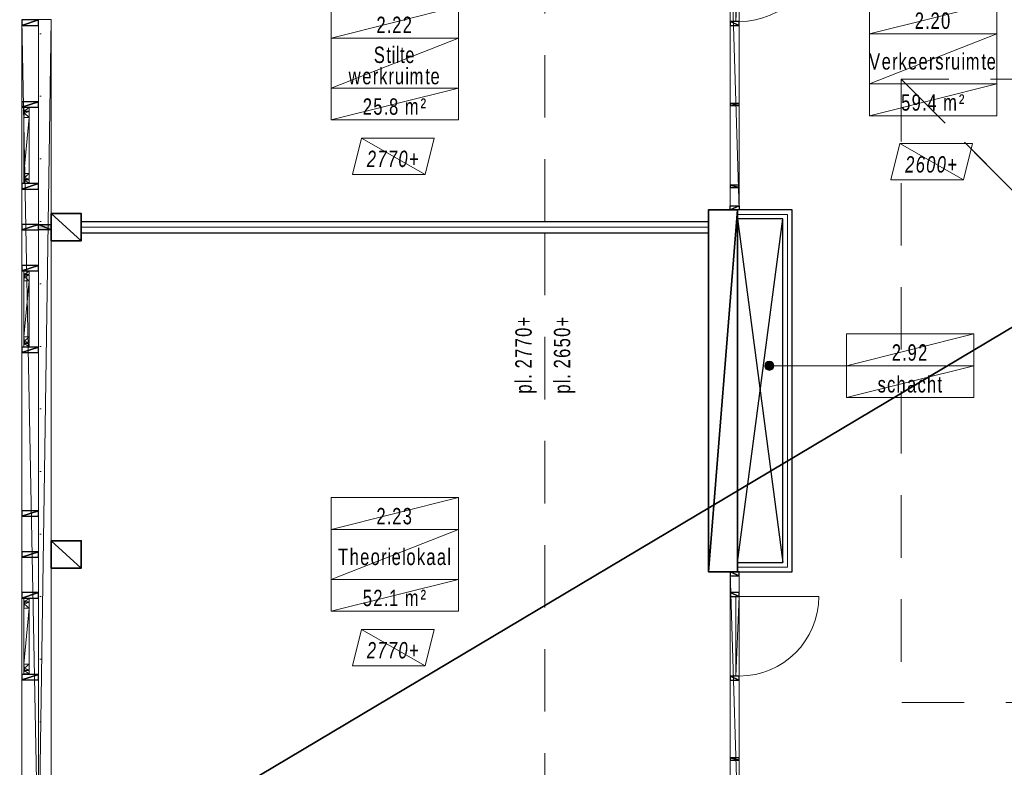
# Model space of a CAD drawing. Header units: millimetres. Extents: x -437 to 139813, y -473 to 90544.
# Tile 5 of 149: x 48785 to 59619, y 37602 to 45827. Entities that reach past the tile are written whole.
import ezdxf

# ---------------------------------------------------------------- set-up
doc = ezdxf.new("R2010")
doc.units = ezdxf.units.MM
doc.linetypes.add('DGN Style 1', pattern=[688.000884, 1.14476, -686.856124])
doc.linetypes.add('DGN Style 2', pattern=[1144.760206, 686.856124, -457.904082])
for name, color, linetype, lineweight in [('059 Kader (tekening)', 253, 'Continuous', 13), ('19012-DO-laag 02 - 004 Ruimtenummers', 253, 'Continuous', 13), ('19012-DO-laag 02 - 004a ruimtenr+plafond hoogte', 253, 'Continuous', 13), ('19012-DO-laag 02 - 004b ruimtenr + m²', 253, 'Continuous', 13), ('19012-DO-laag 02 - 031 Ramen - Deuren buiten', 253, 'Continuous', 13), ('19012-DO-laag 02 - 032 Ramen - Deuren binnen', 253, 'Continuous', 13), ('19012-DO-laag 02 - 045 Plafondafwerking', 253, 'Continuous', 13)]:
    doc.layers.add(name, color=color, linetype=linetype, lineweight=lineweight)
doc.layers.add('Xref', color=253, linetype='Continuous')
doc.styles.add('Arial 1.8 mm', font='arial.ttf', dxfattribs={"width": 0.722222, "height": 1.8})
doc.linetypes.add('isolatie(deken)', pattern='A,-0.5,[24,dgnlstyle-ags_linetypes_v8.shx,S=0.009524,R=0,X=0,Y=0],-0.5', length=1)

# ---------------------------------------------------------------- blocks, each defined once
blk = doc.blocks.new('AE1')
at = {"layer": '059 Kader (tekening)', "color": 12, "linetype": 'Continuous', "lineweight": 13}
mesh = blk.add_polyface(dxfattribs=at)
corners = [(0, 0), (1399, 0), (1399, 841), (0, 841)]
mesh.append_faces([[corners[k] for k in face] for face in [(3, 1, 2)]], dxfattribs={"vtx0": -1, "color": 12})
mesh.append_faces([[corners[k] for k in face] for face in [(3, 0, 1)]], dxfattribs={"vtx2": -1, "color": 12})
at = {"layer": '059 Kader (tekening)', "color": 12, "linetype": 'Continuous', "lineweight": 35}
mesh = blk.add_polyface(dxfattribs=at)
corners = [(10, 10), (1389, 10), (1389, 831), (10, 831)]
mesh.append_faces([[corners[k] for k in face] for face in [(0, 2, 3)]], dxfattribs={"vtx0": -1, "color": 12})
mesh.append_faces([[corners[k] for k in face] for face in [(1, 2, 0)]], dxfattribs={"vtx1": -1, "color": 12})
blk = doc.blocks.new('*U77')
at = {"layer": '19012-DO-laag 02 - 004 Ruimtenummers', "linetype": 'Continuous', "lineweight": 13}
h = blk.add_hatch(color=256, dxfattribs=at)
edge = h.paths.add_edge_path()
edge.add_arc((-400, 0), 50, 0, 360)
blk.add_line((450, 0), (-400, 0), dxfattribs=at)
blk.add_circle((-400, 0), 50, dxfattribs=at)
blk = doc.blocks.new('*U78')
at = {"layer": '19012-DO-laag 02 - 031 Ramen - Deuren buiten'}
mesh = blk.add_polyface(dxfattribs=at)
corners = [(-414.95, 30.05), (-356.95, 30.05), (-356.95, 25.05), (-377.95, 25.05), (-377.95, -29.95), (-414.95, -29.95)]
mesh.append_faces([[corners[k] for k in face] for face in [(5, 3, 4), (3, 1, 2)]], dxfattribs={"vtx0": -1})
mesh.append_faces([[corners[k] for k in face] for face in [(0, 3, 5)]], dxfattribs={"vtx0": -1, "vtx1": -1})
mesh.append_faces([[corners[k] for k in face] for face in [(3, 0, 1)]], dxfattribs={"vtx0": -1, "vtx2": -1})
mesh = blk.add_polyface(dxfattribs=at)
corners = [(-372.95, -29.95), (-372.95, 23.05), (-352.95, 23.05), (-352.95, 30.05), (-307.95, 30.05), (-307.95, -29.95)]
mesh.append_faces([[corners[k] for k in face] for face in [(4, 2, 3), (2, 0, 1)]], dxfattribs={"vtx0": -1})
mesh.append_faces([[corners[k] for k in face] for face in [(5, 2, 4)]], dxfattribs={"vtx0": -1, "vtx1": -1})
mesh.append_faces([[corners[k] for k in face] for face in [(2, 5, 0)]], dxfattribs={"vtx0": -1, "vtx2": -1})
mesh = blk.add_polyface(dxfattribs=at)
corners = [(-307.95, -29.95), (308.05, -29.95), (308.05, 30.05), (-307.95, 30.05)]
mesh.append_faces([[corners[k] for k in face] for face in [(3, 1, 2)]], dxfattribs={"vtx0": -1})
mesh.append_faces([[corners[k] for k in face] for face in [(3, 0, 1)]], dxfattribs={"vtx2": -1})
mesh = blk.add_polyface(dxfattribs=at)
corners = [(373.05, -29.95), (373.05, 23.05), (353.05, 23.05), (353.05, 30.05), (308.05, 30.05), (308.05, -29.95)]
mesh.append_faces([[corners[k] for k in face] for face in [(4, 2, 3), (2, 0, 1)]], dxfattribs={"vtx0": -1})
mesh.append_faces([[corners[k] for k in face] for face in [(5, 2, 4)]], dxfattribs={"vtx0": -1, "vtx1": -1})
mesh.append_faces([[corners[k] for k in face] for face in [(2, 5, 0)]], dxfattribs={"vtx0": -1, "vtx2": -1})
mesh = blk.add_polyface(dxfattribs=at)
corners = [(415.05, 30.05), (357.05, 30.05), (357.05, 25.05), (378.05, 25.05), (378.05, -29.95), (415.05, -29.95)]
mesh.append_faces([[corners[k] for k in face] for face in [(5, 3, 4), (3, 1, 2)]], dxfattribs={"vtx0": -1})
mesh.append_faces([[corners[k] for k in face] for face in [(0, 3, 5)]], dxfattribs={"vtx0": -1, "vtx1": -1})
mesh.append_faces([[corners[k] for k in face] for face in [(3, 0, 1)]], dxfattribs={"vtx0": -1, "vtx2": -1})
blk = doc.blocks.new('*U102')
at = {"layer": '19012-DO-laag 02 - 032 Ramen - Deuren binnen', "flags": 128}
blk.add_lwpolyline([(-417.45, 437.55, -0.41421356), (457.55, -437.45), (-417.45, -437.45)], format="xyb", dxfattribs=at)
at = {"layer": '19012-DO-laag 02 - 032 Ramen - Deuren binnen'}
mesh = blk.add_polyface(dxfattribs=at)
corners = [(-417.45, 437.55), (-457.45, 437.55), (-457.45, -437.45), (-417.45, -437.45)]
mesh.append_faces([[corners[k] for k in face] for face in [(3, 1, 2)]], dxfattribs={"vtx0": -1})
mesh.append_faces([[corners[k] for k in face] for face in [(3, 0, 1)]], dxfattribs={"vtx2": -1})
blk = doc.blocks.new('*U103')
at = {"layer": '19012-DO-laag 02 - 032 Ramen - Deuren binnen'}
mesh = blk.add_polyface(dxfattribs=at)
corners = [(-50, 1610), (50, 1610), (50, -1610), (-50, -1610)]
mesh.append_faces([[corners[k] for k in face] for face in [(3, 1, 2)]], dxfattribs={"vtx0": -1})
mesh.append_faces([[corners[k] for k in face] for face in [(3, 0, 1)]], dxfattribs={"vtx2": -1})
at = {"layer": '19012-DO-laag 02 - 032 Ramen - Deuren binnen', "linetype": 'Continuous', "lineweight": 25}
mesh = blk.add_polyface(dxfattribs=at)
corners = [(50, 1565), (-50, 1565), (-50, 1610), (50, 1610)]
mesh.append_faces([[corners[k] for k in face] for face in [(3, 1, 2)]], dxfattribs={"vtx0": -1})
mesh.append_faces([[corners[k] for k in face] for face in [(3, 0, 1)]], dxfattribs={"vtx2": -1})
mesh = blk.add_polyface(dxfattribs=at)
corners = [(50, 1338), (-50, 1338), (-50, 1382), (50, 1382)]
mesh.append_faces([[corners[k] for k in face] for face in [(3, 1, 2)]], dxfattribs={"vtx0": -1})
mesh.append_faces([[corners[k] for k in face] for face in [(3, 0, 1)]], dxfattribs={"vtx2": -1})
mesh = blk.add_polyface(dxfattribs=at)
corners = [(50, 418), (-50, 418), (-50, 462), (50, 462)]
mesh.append_faces([[corners[k] for k in face] for face in [(3, 1, 2)]], dxfattribs={"vtx0": -1})
mesh.append_faces([[corners[k] for k in face] for face in [(3, 0, 1)]], dxfattribs={"vtx2": -1})
mesh = blk.add_polyface(dxfattribs=at)
corners = [(50, -462), (-50, -462), (-50, -438), (50, -438)]
mesh.append_faces([[corners[k] for k in face] for face in [(3, 1, 2)]], dxfattribs={"vtx0": -1})
mesh.append_faces([[corners[k] for k in face] for face in [(3, 0, 1)]], dxfattribs={"vtx2": -1})
mesh = blk.add_polyface(dxfattribs=at)
corners = [(50, -1362), (-50, -1362), (-50, -1338), (50, -1338)]
mesh.append_faces([[corners[k] for k in face] for face in [(3, 1, 2)]], dxfattribs={"vtx0": -1})
mesh.append_faces([[corners[k] for k in face] for face in [(3, 0, 1)]], dxfattribs={"vtx2": -1})
mesh = blk.add_polyface(dxfattribs=at)
corners = [(50, -1565), (-50, -1565), (-50, -1610), (50, -1610)]
mesh.append_faces([[corners[k] for k in face] for face in [(3, 1, 2)]], dxfattribs={"vtx0": -1})
mesh.append_faces([[corners[k] for k in face] for face in [(3, 0, 1)]], dxfattribs={"vtx2": -1})
blk = doc.blocks.new('*U101')
at = {"layer": '19012-DO-laag 02 - 032 Ramen - Deuren binnen', "linetype": 'Continuous', "lineweight": 25}
blk.add_blockref('*U103', (437.5, 0), dxfattribs=at)
at = {"layer": '19012-DO-laag 02 - 032 Ramen - Deuren binnen', "rotation": 180}
blk.add_blockref('*U102', (-29.9, 900.05), dxfattribs=at)
blk = doc.blocks.new('ruimtenr 04_9')
at = {"layer": '19012-DO-laag 02 - 004 Ruimtenummers', "linetype": 'Continuous', "lineweight": 13, "insert": (7, -2.05), "char_height": 1.8, "attachment_point": 5, "line_spacing_factor": 0.6, "style": 'Arial 1.8 mm'}
blk.add_mtext('\\H1x;\\W0.722222;\\T1.145;2.92', dxfattribs=at)
at = {"layer": '19012-DO-laag 02 - 004b ruimtenr + m²', "linetype": 'Continuous', "lineweight": 13, "insert": (7, -5.55), "char_height": 1.8, "attachment_point": 5, "line_spacing_factor": 0.6, "style": 'Arial 1.8 mm'}
blk.add_mtext('\\H1x;\\W0.722222;\\T1.145;schacht', dxfattribs=at)
at = {"layer": '19012-DO-laag 02 - 004 Ruimtenummers', "linetype": 'Continuous', "lineweight": 13}
mesh = blk.add_polyface(dxfattribs=at)
corners = [(0, 0), (14, 0), (14, -3.5), (0, -3.5)]
mesh.append_faces([[corners[k] for k in face] for face in [(3, 1, 2)]], dxfattribs={"vtx0": -1})
mesh.append_faces([[corners[k] for k in face] for face in [(3, 0, 1)]], dxfattribs={"vtx2": -1})
at = {"layer": '19012-DO-laag 02 - 004b ruimtenr + m²', "linetype": 'Continuous', "lineweight": 13}
mesh = blk.add_polyface(dxfattribs=at)
corners = [(0, -3.5), (14, -3.5), (14, -7), (0, -7)]
mesh.append_faces([[corners[k] for k in face] for face in [(3, 1, 2)]], dxfattribs={"vtx0": -1})
mesh.append_faces([[corners[k] for k in face] for face in [(3, 0, 1)]], dxfattribs={"vtx2": -1})
blk = doc.blocks.new('ruimtenr 03_11')
at = {"layer": '19012-DO-laag 02 - 004 Ruimtenummers', "linetype": 'Continuous', "lineweight": 13, "char_height": 1.8, "attachment_point": 5, "style": 'Arial 1.8 mm'}
for s, insert, line_spacing_factor in [('\\H1x;\\W0.722222;\\T1.145;2.20', (7, -2.05), 0.6), ('\\H1x;\\W0.722222;\\T1.145;Verkeersruimte', (7, -6.53), 0.78)]:
    blk.add_mtext(s, dxfattribs=dict(at, insert=insert, line_spacing_factor=line_spacing_factor))
at = {"layer": '19012-DO-laag 02 - 004a ruimtenr+plafond hoogte', "linetype": 'Continuous', "lineweight": 13, "insert": (7, -11.05), "char_height": 1.8, "attachment_point": 5, "line_spacing_factor": 0.6, "style": 'Arial 1.8 mm'}
blk.add_mtext('\\H1x;\\W0.722222;\\T1.145;59.4 m²', dxfattribs=at)
at = {"layer": '19012-DO-laag 02 - 004 Ruimtenummers', "linetype": 'Continuous', "lineweight": 13}
mesh = blk.add_polyface(dxfattribs=at)
corners = [(0, 0), (14, 0), (14, -3.5), (0, -3.5)]
mesh.append_faces([[corners[k] for k in face] for face in [(3, 1, 2)]], dxfattribs={"vtx0": -1})
mesh.append_faces([[corners[k] for k in face] for face in [(3, 0, 1)]], dxfattribs={"vtx2": -1})
mesh = blk.add_polyface(dxfattribs=at)
corners = [(0, -3.5), (14, -3.5), (14, -9), (0, -9)]
mesh.append_faces([[corners[k] for k in face] for face in [(3, 1, 2)]], dxfattribs={"vtx0": -1})
mesh.append_faces([[corners[k] for k in face] for face in [(3, 0, 1)]], dxfattribs={"vtx2": -1})
at = {"layer": '19012-DO-laag 02 - 004a ruimtenr+plafond hoogte', "linetype": 'Continuous', "lineweight": 13}
mesh = blk.add_polyface(dxfattribs=at)
corners = [(0, -9), (14, -9), (14, -12.5), (0, -12.5)]
mesh.append_faces([[corners[k] for k in face] for face in [(3, 1, 2)]], dxfattribs={"vtx0": -1})
mesh.append_faces([[corners[k] for k in face] for face in [(3, 0, 1)]], dxfattribs={"vtx2": -1})
blk = doc.blocks.new('ruimtenr 03_12')
at = {"layer": '19012-DO-laag 02 - 004 Ruimtenummers', "linetype": 'Continuous', "lineweight": 13, "char_height": 1.8, "attachment_point": 5, "style": 'Arial 1.8 mm'}
for s, insert, line_spacing_factor in [('\\H1x;\\W0.722222;\\T1.145;2.22', (7, -2.05), 0.6), ('\\H1x;\\W0.722222;\\T1.145;Stilte\\Pwerkruimte', (7, -6.53), 0.78)]:
    blk.add_mtext(s, dxfattribs=dict(at, insert=insert, line_spacing_factor=line_spacing_factor))
at = {"layer": '19012-DO-laag 02 - 004a ruimtenr+plafond hoogte', "linetype": 'Continuous', "lineweight": 13, "insert": (7, -11.05), "char_height": 1.8, "attachment_point": 5, "line_spacing_factor": 0.6, "style": 'Arial 1.8 mm'}
blk.add_mtext('\\H1x;\\W0.722222;\\T1.145;25.8 m²', dxfattribs=at)
at = {"layer": '19012-DO-laag 02 - 004 Ruimtenummers', "linetype": 'Continuous', "lineweight": 13}
mesh = blk.add_polyface(dxfattribs=at)
corners = [(0, 0), (14, 0), (14, -3.5), (0, -3.5)]
mesh.append_faces([[corners[k] for k in face] for face in [(3, 1, 2)]], dxfattribs={"vtx0": -1})
mesh.append_faces([[corners[k] for k in face] for face in [(3, 0, 1)]], dxfattribs={"vtx2": -1})
mesh = blk.add_polyface(dxfattribs=at)
corners = [(0, -3.5), (14, -3.5), (14, -9), (0, -9)]
mesh.append_faces([[corners[k] for k in face] for face in [(3, 1, 2)]], dxfattribs={"vtx0": -1})
mesh.append_faces([[corners[k] for k in face] for face in [(3, 0, 1)]], dxfattribs={"vtx2": -1})
at = {"layer": '19012-DO-laag 02 - 004a ruimtenr+plafond hoogte', "linetype": 'Continuous', "lineweight": 13}
mesh = blk.add_polyface(dxfattribs=at)
corners = [(0, -9), (14, -9), (14, -12.5), (0, -12.5)]
mesh.append_faces([[corners[k] for k in face] for face in [(3, 1, 2)]], dxfattribs={"vtx0": -1})
mesh.append_faces([[corners[k] for k in face] for face in [(3, 0, 1)]], dxfattribs={"vtx2": -1})
blk = doc.blocks.new('ruimtenr 03_13')
at = {"layer": '19012-DO-laag 02 - 004 Ruimtenummers', "linetype": 'Continuous', "lineweight": 13, "char_height": 1.8, "attachment_point": 5, "style": 'Arial 1.8 mm'}
for s, insert, line_spacing_factor in [('\\H1x;\\W0.722222;\\T1.145;2.23', (7, -2.05), 0.6), ('\\H1x;\\W0.722222;\\T1.145;Theorielokaal', (7, -6.53), 0.78)]:
    blk.add_mtext(s, dxfattribs=dict(at, insert=insert, line_spacing_factor=line_spacing_factor))
at = {"layer": '19012-DO-laag 02 - 004a ruimtenr+plafond hoogte', "linetype": 'Continuous', "lineweight": 13, "insert": (7, -11.05), "char_height": 1.8, "attachment_point": 5, "line_spacing_factor": 0.6, "style": 'Arial 1.8 mm'}
blk.add_mtext('\\H1x;\\W0.722222;\\T1.145;52.1 m²', dxfattribs=at)
at = {"layer": '19012-DO-laag 02 - 004 Ruimtenummers', "linetype": 'Continuous', "lineweight": 13}
mesh = blk.add_polyface(dxfattribs=at)
corners = [(0, 0), (14, 0), (14, -3.5), (0, -3.5)]
mesh.append_faces([[corners[k] for k in face] for face in [(3, 1, 2)]], dxfattribs={"vtx0": -1})
mesh.append_faces([[corners[k] for k in face] for face in [(3, 0, 1)]], dxfattribs={"vtx2": -1})
mesh = blk.add_polyface(dxfattribs=at)
corners = [(0, -3.5), (14, -3.5), (14, -9), (0, -9)]
mesh.append_faces([[corners[k] for k in face] for face in [(3, 1, 2)]], dxfattribs={"vtx0": -1})
mesh.append_faces([[corners[k] for k in face] for face in [(3, 0, 1)]], dxfattribs={"vtx2": -1})
at = {"layer": '19012-DO-laag 02 - 004a ruimtenr+plafond hoogte', "linetype": 'Continuous', "lineweight": 13}
mesh = blk.add_polyface(dxfattribs=at)
corners = [(0, -9), (14, -9), (14, -12.5), (0, -12.5)]
mesh.append_faces([[corners[k] for k in face] for face in [(3, 1, 2)]], dxfattribs={"vtx0": -1})
mesh.append_faces([[corners[k] for k in face] for face in [(3, 0, 1)]], dxfattribs={"vtx2": -1})
blk = doc.blocks.new('*U160')
at = {"layer": '19012-DO-laag 02 - 045 Plafondafwerking', "insert": (0, -30), "char_height": 180, "attachment_point": 5, "line_spacing_factor": 0.6, "style": 'Arial 1.8 mm'}
blk.add_mtext('\\fArial|b0|i1|c00|p39;\\H1x;\\W0.722222;\\T1.145;2600+', dxfattribs=at)
at = {"layer": '19012-DO-laag 02 - 045 Plafondafwerking'}
mesh = blk.add_polyface(dxfattribs=at)
corners = [(-450, -200), (350, -200), (450, 200), (-350, 200)]
mesh.append_faces([[corners[k] for k in face] for face in [(3, 1, 2)]], dxfattribs={"vtx0": -1})
mesh.append_faces([[corners[k] for k in face] for face in [(3, 0, 1)]], dxfattribs={"vtx2": -1})
blk = doc.blocks.new('*U159')
at = {"layer": '19012-DO-laag 02 - 045 Plafondafwerking', "insert": (0, -30), "char_height": 180, "attachment_point": 5, "line_spacing_factor": 0.6, "style": 'Arial 1.8 mm'}
blk.add_mtext('\\fArial|b0|i1|c00|p39;\\H1x;\\W0.722222;\\T1.145;2770+', dxfattribs=at)
at = {"layer": '19012-DO-laag 02 - 045 Plafondafwerking'}
mesh = blk.add_polyface(dxfattribs=at)
corners = [(-450, -200), (350, -200), (450, 200), (-350, 200)]
mesh.append_faces([[corners[k] for k in face] for face in [(3, 1, 2)]], dxfattribs={"vtx0": -1})
mesh.append_faces([[corners[k] for k in face] for face in [(3, 0, 1)]], dxfattribs={"vtx2": -1})

msp = doc.modelspace()

# ---------------------------------------------------------------- hatches: boundary and pattern name
at = {"layer": 'Xref', "linetype": 'Continuous', "lineweight": 25}
msp.add_hatch(color=256, dxfattribs=at).paths.add_polyline_path([(48993, 43514.2), (48993, 43574.2), (49133, 43574.2), (49133, 43514.2)])

# ---------------------------------------------------------------- linework, layer by layer
at = {"layer": 'Xref', "linetype": 'DGN Style 2', "lineweight": 13}
msp.add_line((54563, 43606.7), (54563, 47081.7), dxfattribs=at)
at = {"layer": 'Xref', "linetype": 'Continuous', "lineweight": 25}
for p, q in [((56683, 43734.2), (56683, 43634.2)), ((49463, 43481.7), (49463, 43606.7)), ((56363, 43481.7), (56363, 43606.7)), ((56683, 39754.2), (56683, 39854.2))]:
    msp.add_line(p, q, dxfattribs=at)
at = {"layer": 'Xref'}
for p, q in [((56683, 43634.2), (57183, 39854.2)), ((56683, 39854.2), (57183, 43634.2))]:
    msp.add_line(p, q, dxfattribs=at)
at = {"layer": 'Xref', "linetype": 'DGN Style 1', "lineweight": 13, "flags": 128}
msp.add_lwpolyline([(63713, 28964.2), (63713, 28844.2), (49013, 28844.2), (49013, 54674.2), (55843, 54674.2), (55843, 54644.2), (74813, 54644.2), (74813, 28844.2), (67313, 28844.2), (67313, 28964.2)], dxfattribs=at)
at = {"layer": 'Xref', "linetype": 'Continuous', "lineweight": 25, "flags": 128}
for points in [[(56683, 39754.2), (57283, 39754.2), (57283, 43734.2), (56683, 43734.2)], [(49463, 43606.7), (56363, 43606.7)], [(56683, 39854.2), (57183, 39854.2), (57183, 43634.2), (56683, 43634.2)], [(49463, 43481.7), (56363, 43481.7)]]:
    msp.add_lwpolyline(points, dxfattribs=at)
at = {"layer": 'Xref', "linetype": 'isolatie(deken)', "lineweight": 13, "ltscale": 100, "flags": 128}
msp.add_lwpolyline([(56683, 39804.2), (57233, 39804.2), (57233, 43684.2), (56683, 43684.2)], dxfattribs=at)
at = {"layer": 'Xref', "linetype": 'isolatie(deken)', "lineweight": 13, "ltscale": 125, "flags": 128}
msp.add_lwpolyline([(49463, 43544.2), (56363, 43544.2)], dxfattribs=at)
at = {"layer": 'Xref', "linetype": 'DGN Style 2', "lineweight": 13, "flags": 128}
msp.add_lwpolyline([(54563, 43481.7), (54563, 31144.2), (57800.5, 31144.2)], dxfattribs=at)

# ---------------------------------------------------------------- block references
at = {"layer": 'Xref', "linetype": 'Continuous', "lineweight": 35, "xscale": 100, "yscale": 100, "zscale": 100}
msp.add_blockref('AE1', (-87, 6444.2), dxfattribs=at)
at = {"layer": 'Xref', "extrusion": (0, 0, -1)}
for p in [(-57090.5, 45344.2), (-57090.5, 38144.2)]:
    msp.add_blockref('*U101', p, dxfattribs=at)
at = {"layer": 'Xref', "linetype": 'Continuous', "lineweight": 13, "xscale": 100, "yscale": 100, "zscale": 100}
for name, p in [('ruimtenr 03_12', (52213, 45974.9)), ('ruimtenr 03_11', (58136, 46019.7)), ('ruimtenr 04_9', (57883, 42369.2)), ('ruimtenr 03_13', (52213, 40569.2))]:
    msp.add_blockref(name, p, dxfattribs=at)
at = {"layer": 'Xref', "rotation": 89.99999999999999}
for p in [(48861, 44444.2), (48861, 42644.2), (48861, 39044.2)]:
    msp.add_blockref('*U78', p, dxfattribs=at)
at = {"layer": 'Xref'}
for name, p in [('*U159', (52897.1, 44324.9)), ('*U160', (58820.1, 44263.7)), ('*U159', (52897.1, 38919.2))]:
    msp.add_blockref(name, p, dxfattribs=at)
at = {"layer": 'Xref', "linetype": 'Continuous', "lineweight": 13}
msp.add_blockref('*U77', (57433, 42019.3), dxfattribs=at)

# ---------------------------------------------------------------- texts
at = {"layer": 'Xref', "lineweight": 25, "char_height": 180, "rotation": 90, "line_spacing_factor": 0.6, "style": 'Arial 1.8 mm'}
for s, insert, attachment_point in [('\\H1x;\\W0.722222;\\T1.145;pl. 2770+', (54473, 42143.9), 8), ('\\H1x;\\W0.722222;\\T1.145;pl. 2650+', (54663.1, 42143.9), 2)]:
    msp.add_mtext(s, dxfattribs=dict(at, insert=insert, attachment_point=attachment_point))

# ---------------------------------------------------------------- meshes
at = {"layer": 'Xref', "linetype": 'Continuous', "lineweight": 13}
mesh = msp.add_polyface(dxfattribs=at)
corners = [(48808, 36314.2), (48993, 36314.2), (48993, 45824.2), (48808, 45824.2)]
mesh.append_faces([[corners[k] for k in face] for face in [(3, 1, 2)]], dxfattribs={"vtx0": -1})
mesh.append_faces([[corners[k] for k in face] for face in [(3, 0, 1)]], dxfattribs={"vtx2": -1})
at = {"layer": 'Xref', "linetype": 'Continuous', "lineweight": 25}
mesh = msp.add_polyface(dxfattribs=at)
corners = [(48808, 45824.2), (48808, 45764.2), (48993, 45764.2), (48993, 45824.2)]
mesh.append_faces([[corners[k] for k in face] for face in [(3, 1, 2)]], dxfattribs={"vtx0": -1})
mesh.append_faces([[corners[k] for k in face] for face in [(3, 0, 1)]], dxfattribs={"vtx2": -1})
at = {"layer": 'Xref', "linetype": 'Continuous', "lineweight": 13}
mesh = msp.add_polyface(dxfattribs=at)
corners = [(48993, 45829.2), (49133, 45829.2), (49133, 36374.2), (48993, 36374.2)]
mesh.append_faces([[corners[k] for k in face] for face in [(3, 1, 2)]], dxfattribs={"vtx0": -1})
mesh.append_faces([[corners[k] for k in face] for face in [(3, 0, 1)]], dxfattribs={"vtx2": -1})
at = {"layer": 'Xref', "linetype": 'DGN Style 2', "lineweight": 13}
mesh = msp.add_polyface(dxfattribs=at)
corners = [(58483, 38314.2), (65343, 38314.2), (65343, 45174.2), (58483, 45174.2)]
mesh.append_faces([[corners[k] for k in face] for face in [(3, 1, 2)]], dxfattribs={"vtx0": -1})
mesh.append_faces([[corners[k] for k in face] for face in [(3, 0, 1)]], dxfattribs={"vtx2": -1})
at = {"layer": 'Xref', "linetype": 'Continuous', "lineweight": 25}
mesh = msp.add_polyface(dxfattribs=at)
corners = [(48808, 44924.2), (48808, 44864.2), (48993, 44864.2), (48993, 44924.2)]
mesh.append_faces([[corners[k] for k in face] for face in [(3, 1, 2)]], dxfattribs={"vtx0": -1})
mesh.append_faces([[corners[k] for k in face] for face in [(3, 0, 1)]], dxfattribs={"vtx2": -1})
mesh = msp.add_polyface(dxfattribs=at)
corners = [(48808, 44024.2), (48808, 43964.2), (48993, 43964.2), (48993, 44024.2)]
mesh.append_faces([[corners[k] for k in face] for face in [(3, 1, 2)]], dxfattribs={"vtx0": -1})
mesh.append_faces([[corners[k] for k in face] for face in [(3, 0, 1)]], dxfattribs={"vtx2": -1})
at = {"layer": 'Xref', "linetype": 'Continuous', "lineweight": 35}
mesh = msp.add_polyface(dxfattribs=at)
corners = [(49463, 43694.2), (49463, 43394.2), (49133, 43394.2), (49133, 43694.2)]
mesh.append_faces([[corners[k] for k in face] for face in [(3, 1, 2)]], dxfattribs={"vtx0": -1})
mesh.append_faces([[corners[k] for k in face] for face in [(3, 0, 1)]], dxfattribs={"vtx2": -1})
mesh = msp.add_polyface(dxfattribs=at)
corners = [(56363, 43734.2), (56363, 39754.2), (56683, 39754.2), (56683, 43734.2)]
mesh.append_faces([[corners[k] for k in face] for face in [(3, 1, 2)]], dxfattribs={"vtx0": -1})
mesh.append_faces([[corners[k] for k in face] for face in [(3, 0, 1)]], dxfattribs={"vtx2": -1})
at = {"layer": 'Xref', "linetype": 'Continuous', "lineweight": 25}
mesh = msp.add_polyface(dxfattribs=at)
corners = [(48808, 43574.2), (48808, 43514.2), (48993, 43514.2), (48993, 43574.2)]
mesh.append_faces([[corners[k] for k in face] for face in [(3, 1, 2)]], dxfattribs={"vtx0": -1})
mesh.append_faces([[corners[k] for k in face] for face in [(3, 0, 1)]], dxfattribs={"vtx2": -1})
mesh = msp.add_polyface(dxfattribs=at)
corners = [(48993, 43514.2), (48993, 43574.2), (49133, 43574.2), (49133, 43514.2)]
mesh.append_faces([[corners[k] for k in face] for face in [(3, 1, 2)]], dxfattribs={"vtx0": -1})
mesh.append_faces([[corners[k] for k in face] for face in [(3, 0, 1)]], dxfattribs={"vtx2": -1})
mesh = msp.add_polyface(dxfattribs=at)
corners = [(48808, 43124.2), (48808, 43064.2), (48993, 43064.2), (48993, 43124.2)]
mesh.append_faces([[corners[k] for k in face] for face in [(3, 1, 2)]], dxfattribs={"vtx0": -1})
mesh.append_faces([[corners[k] for k in face] for face in [(3, 0, 1)]], dxfattribs={"vtx2": -1})
mesh = msp.add_polyface(dxfattribs=at)
corners = [(48808, 42224.2), (48808, 42164.2), (48993, 42164.2), (48993, 42224.2)]
mesh.append_faces([[corners[k] for k in face] for face in [(3, 1, 2)]], dxfattribs={"vtx0": -1})
mesh.append_faces([[corners[k] for k in face] for face in [(3, 0, 1)]], dxfattribs={"vtx2": -1})
mesh = msp.add_polyface(dxfattribs=at)
corners = [(48808, 40424.2), (48808, 40364.2), (48993, 40364.2), (48993, 40424.2)]
mesh.append_faces([[corners[k] for k in face] for face in [(3, 1, 2)]], dxfattribs={"vtx0": -1})
mesh.append_faces([[corners[k] for k in face] for face in [(3, 0, 1)]], dxfattribs={"vtx2": -1})
at = {"layer": 'Xref', "linetype": 'Continuous', "lineweight": 35}
mesh = msp.add_polyface(dxfattribs=at)
corners = [(49463, 40094.2), (49463, 39794.2), (49133, 39794.2), (49133, 40094.2)]
mesh.append_faces([[corners[k] for k in face] for face in [(3, 1, 2)]], dxfattribs={"vtx0": -1})
mesh.append_faces([[corners[k] for k in face] for face in [(3, 0, 1)]], dxfattribs={"vtx2": -1})
at = {"layer": 'Xref', "linetype": 'Continuous', "lineweight": 25}
mesh = msp.add_polyface(dxfattribs=at)
corners = [(48808, 39974.2), (48808, 39914.2), (48993, 39914.2), (48993, 39974.2)]
mesh.append_faces([[corners[k] for k in face] for face in [(3, 1, 2)]], dxfattribs={"vtx0": -1})
mesh.append_faces([[corners[k] for k in face] for face in [(3, 0, 1)]], dxfattribs={"vtx2": -1})
mesh = msp.add_polyface(dxfattribs=at)
corners = [(48808, 39524.2), (48808, 39464.2), (48993, 39464.2), (48993, 39524.2)]
mesh.append_faces([[corners[k] for k in face] for face in [(3, 1, 2)]], dxfattribs={"vtx0": -1})
mesh.append_faces([[corners[k] for k in face] for face in [(3, 0, 1)]], dxfattribs={"vtx2": -1})
mesh = msp.add_polyface(dxfattribs=at)
corners = [(48808, 38624.2), (48808, 38564.2), (48993, 38564.2), (48993, 38624.2)]
mesh.append_faces([[corners[k] for k in face] for face in [(3, 1, 2)]], dxfattribs={"vtx0": -1})
mesh.append_faces([[corners[k] for k in face] for face in [(3, 0, 1)]], dxfattribs={"vtx2": -1})

doc.saveas('drawing.dxf')
